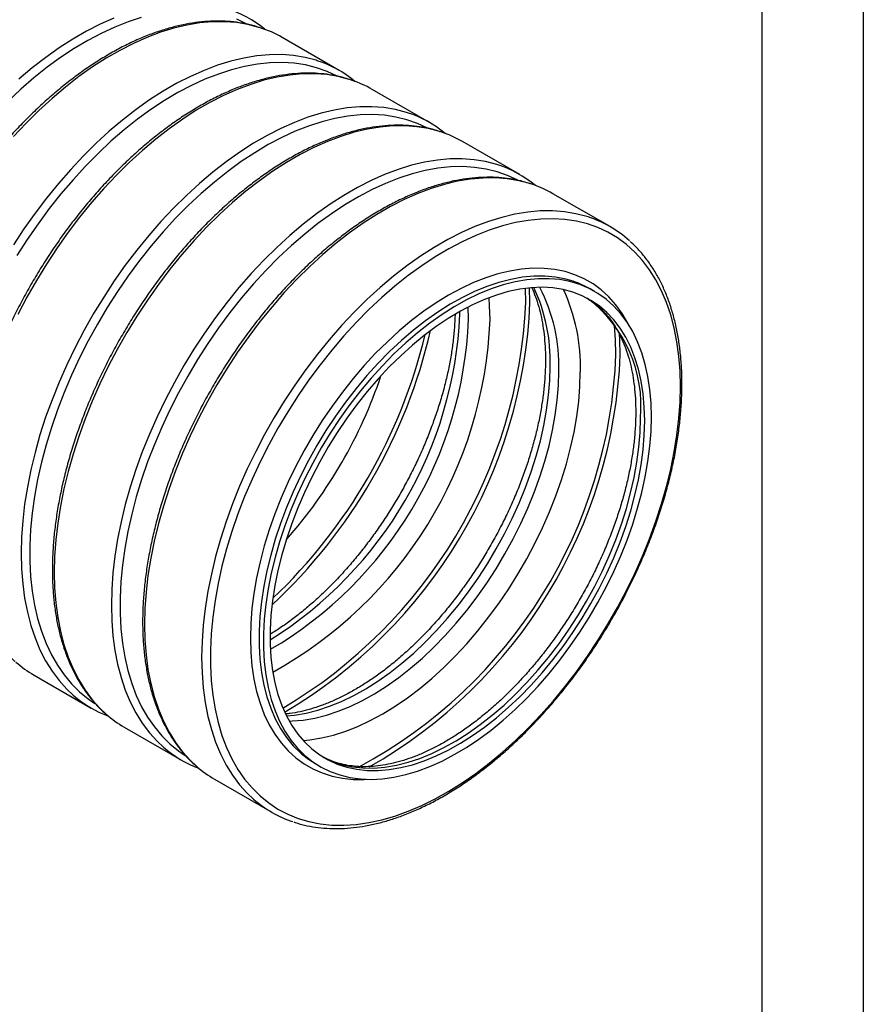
# Model space of a CAD drawing. Header units: millimetres. Extents: x 0 to 140, y 0 to 108.
# Tile 5 of 6: x 113 to 140, y 61 to 92. Entities that reach past the tile are written whole.
import ezdxf

# ---------------------------------------------------------------- set-up
doc = ezdxf.new("R2010")
doc.units = ezdxf.units.MM
doc.header["$LTSCALE"] = 0.5
doc.layers.add('TEXT', color=140, linetype='Continuous', lineweight=25)

msp = doc.modelspace()

# ---------------------------------------------------------------- linework, layer by layer
at = {"color": 7, "linetype": 'Continuous'}
msp.add_line((139.701, 107.951), (139.701, 0.001), dxfattribs=at)
for p, q in [((123.28, 90.538), (121.488, 91.573)), ((126.108, 88.906), (124.317, 89.94)), ((128.937, 87.273), (127.145, 88.307)), ((131.765, 85.64), (129.973, 86.674)), ((129.123, 83.26), (129.113, 83.705)), ((129.258, 83.257), (129.247, 83.72)), ((131.283, 83.609), (131.148, 83.687)), ((127.332, 82.736), (127.322, 83.122)), ((127.06, 82.893), (127.06, 82.981)), ((113.718, 71.58), (115.509, 70.545)), ((116.546, 69.947), (118.337, 68.913)), ((122.549, 68.791), (122.684, 68.713)), ((119.374, 68.314), (121.166, 67.28))]:
    msp.add_line(p, q)
at = {"flags": 128}
for points in [[(117.079, 92.193), (116.665, 92.059), (116.245, 91.895), (115.823, 91.7), (115.399, 91.476), (114.974, 91.224), (114.551, 90.944), (114.13, 90.638), (113.713, 90.306), (113.301, 89.949), (112.896, 89.569)], [(120.802, 91.877), (120.766, 91.889), (120.419, 91.98), (120.059, 92.039), (119.687, 92.067), (119.302, 92.063), (118.908, 92.028), (118.505, 91.961), (118.094, 91.863), (117.677, 91.735), (117.256, 91.575), (116.83, 91.386), (116.403, 91.168), (115.975, 90.921), (115.547, 90.646), (115.122, 90.344), (114.7, 90.016), (114.283, 89.663), (113.873, 89.287), (113.469, 88.888), (113.075, 88.468)], [(116.219, 92.174), (115.793, 91.985), (115.366, 91.766), (114.938, 91.519), (114.51, 91.244), (114.085, 90.942), (113.663, 90.615), (113.246, 90.262)], [(120.398, 91.989), (120.388, 91.994), (120.073, 92.141)], [(122.593, 90.843), (122.557, 90.855), (122.211, 90.945), (121.851, 91.005), (121.478, 91.033), (121.094, 91.029), (120.7, 90.994), (120.296, 90.927), (119.886, 90.829), (119.469, 90.701), (119.047, 90.541), (118.622, 90.352), (118.194, 90.134), (117.766, 89.887), (117.339, 89.612), (116.914, 89.31), (116.492, 88.982), (116.075, 88.629), (115.664, 88.253), (115.261, 87.854), (114.867, 87.434), (114.482, 86.994), (114.11, 86.536), (113.75, 86.061), (113.403, 85.57), (113.072, 85.066)], [(123.226, 90.356), (123.216, 90.362), (122.901, 90.509), (122.57, 90.625), (122.225, 90.71), (121.865, 90.764), (121.494, 90.786), (121.111, 90.777), (120.718, 90.736), (120.316, 90.664), (119.908, 90.561), (119.493, 90.426), (119.074, 90.262), (118.651, 90.067), (118.227, 89.844), (117.803, 89.591), (117.379, 89.312), (116.958, 89.005), (116.541, 88.673), (116.129, 88.316), (115.724, 87.936), (115.327, 87.534), (114.939, 87.111), (114.561, 86.669), (114.196, 86.209), (113.843, 85.732), (113.505, 85.24), (113.182, 84.736)], [(123.63, 90.245), (123.594, 90.256), (123.248, 90.347), (122.888, 90.406), (122.515, 90.434), (122.131, 90.43), (121.737, 90.395), (121.333, 90.328), (120.923, 90.231), (120.506, 90.102), (120.084, 89.943), (119.659, 89.754), (119.231, 89.535), (118.803, 89.288), (118.376, 89.013), (117.95, 88.711), (117.529, 88.383), (117.112, 88.031), (116.701, 87.654), (116.298, 87.255), (115.904, 86.835), (115.519, 86.395), (115.147, 85.937), (114.786, 85.462), (114.44, 84.972), (114.109, 84.467), (113.793, 83.951), (113.495, 83.424), (113.215, 82.889)], [(125.422, 89.21), (125.386, 89.222), (125.039, 89.313), (124.679, 89.372), (124.306, 89.4), (123.922, 89.396), (123.528, 89.361), (123.125, 89.294), (122.714, 89.196), (122.297, 89.068), (121.875, 88.909), (121.45, 88.719), (121.023, 88.501), (120.595, 88.254), (120.167, 87.979), (119.742, 87.677), (119.32, 87.349), (118.903, 86.996), (118.492, 86.62), (118.089, 86.221), (117.695, 85.801), (117.311, 85.361), (116.938, 84.903), (116.578, 84.428), (116.232, 83.937), (115.9, 83.433), (115.585, 82.917), (115.286, 82.39), (115.006, 81.855), (114.745, 81.312), (114.503, 80.765), (114.282, 80.214), (114.082, 79.661), (113.904, 79.109), (113.749, 78.559), (113.617, 78.012), (113.508, 77.471), (113.423, 76.938), (113.362, 76.413), (113.325, 75.9), (113.313, 75.399), (113.325, 74.911), (113.362, 74.44), (113.423, 73.986), (113.508, 73.551), (113.617, 73.135), (113.749, 72.742), (113.904, 72.371), (114.082, 72.024), (114.282, 71.702), (114.503, 71.406), (114.745, 71.137), (114.941, 70.952)], [(126.054, 88.724), (126.044, 88.729), (125.729, 88.876), (125.399, 88.992), (125.053, 89.077), (124.694, 89.131), (124.322, 89.153), (123.939, 89.144), (123.546, 89.103), (123.145, 89.031), (122.736, 88.928), (122.321, 88.794), (121.902, 88.629), (121.48, 88.434), (121.056, 88.211), (120.631, 87.959), (120.208, 87.679), (119.787, 87.372), (119.37, 87.04), (118.958, 86.684), (118.552, 86.304), (118.155, 85.901), (117.767, 85.478), (117.39, 85.036), (117.024, 84.576), (116.671, 84.099), (116.333, 83.608), (116.01, 83.103), (115.703, 82.587), (115.414, 82.061), (115.143, 81.527), (114.892, 80.987), (114.66, 80.442), (114.45, 79.895), (114.261, 79.347), (114.094, 78.8), (113.95, 78.256), (113.83, 77.716), (113.733, 77.183), (113.66, 76.657), (113.611, 76.142), (113.586, 75.639), (113.586, 75.148), (113.611, 74.673), (113.66, 74.214), (113.733, 73.773), (113.83, 73.352), (113.95, 72.952), (114.094, 72.574), (114.261, 72.219), (114.45, 71.889), (114.66, 71.585), (114.892, 71.307), (115.143, 71.058), (115.414, 70.836), (115.625, 70.693)], [(126.459, 88.612), (126.423, 88.623), (126.076, 88.714), (125.716, 88.773), (125.343, 88.801), (124.959, 88.798), (124.565, 88.762), (124.162, 88.696), (123.751, 88.598), (123.334, 88.469), (122.912, 88.31), (122.487, 88.121), (122.06, 87.902), (121.632, 87.655), (121.204, 87.38), (120.779, 87.078), (120.357, 86.751), (119.94, 86.398), (119.529, 86.021), (119.126, 85.623), (118.732, 85.203), (118.348, 84.763), (117.975, 84.304), (117.615, 83.829), (117.269, 83.339), (116.937, 82.835), (116.622, 82.318), (116.323, 81.792), (116.043, 81.256), (115.782, 80.714), (115.54, 80.166), (115.319, 79.615), (115.119, 79.063), (114.941, 78.51), (114.786, 77.96), (114.654, 77.414), (114.545, 76.873), (114.46, 76.339), (114.399, 75.815), (114.362, 75.301), (114.35, 74.8), (114.362, 74.313), (114.399, 73.841), (114.46, 73.387), (114.545, 72.952), (114.654, 72.537), (114.786, 72.143), (114.941, 71.772), (115.119, 71.425), (115.319, 71.103), (115.54, 70.807), (115.782, 70.539), (115.978, 70.354)], [(128.25, 87.578), (128.214, 87.589), (127.868, 87.68), (127.508, 87.739), (127.135, 87.767), (126.751, 87.763), (126.356, 87.728), (125.953, 87.662), (125.542, 87.564), (125.125, 87.435), (124.704, 87.276), (124.278, 87.087), (123.851, 86.868), (123.423, 86.621), (122.996, 86.346), (122.57, 86.044), (122.148, 85.716), (121.732, 85.364), (121.321, 84.987), (120.918, 84.588), (120.523, 84.168), (120.139, 83.729), (119.766, 83.27), (119.406, 82.795), (119.06, 82.305), (118.729, 81.8), (118.413, 81.284), (118.115, 80.757), (117.835, 80.222), (117.573, 79.68), (117.331, 79.132), (117.11, 78.581), (116.911, 78.029), (116.733, 77.476), (116.578, 76.926), (116.445, 76.38), (116.336, 75.839), (116.251, 75.305), (116.19, 74.781), (116.154, 74.267), (116.142, 73.766), (116.154, 73.279), (116.19, 72.807), (116.251, 72.353), (116.336, 71.918), (116.445, 71.503), (116.578, 71.109), (116.733, 70.738), (116.911, 70.391), (117.11, 70.069), (117.331, 69.773), (117.573, 69.505), (117.77, 69.319)], [(128.883, 87.091), (128.873, 87.096), (128.558, 87.243), (128.227, 87.359), (127.881, 87.444), (127.522, 87.498), (127.15, 87.521), (126.768, 87.511), (126.375, 87.471), (125.973, 87.398), (125.564, 87.295), (125.15, 87.161), (124.731, 86.996), (124.308, 86.802), (123.884, 86.578), (123.459, 86.326), (123.036, 86.046), (122.615, 85.74), (122.198, 85.408), (121.786, 85.051), (121.381, 84.671), (120.983, 84.269), (120.595, 83.846), (120.218, 83.403), (119.852, 82.943), (119.5, 82.466), (119.161, 81.975), (118.838, 81.47), (118.532, 80.954), (118.243, 80.428), (117.972, 79.894), (117.72, 79.354), (117.489, 78.81), (117.278, 78.262), (117.089, 77.714), (116.923, 77.167), (116.779, 76.623), (116.658, 76.083), (116.561, 75.55), (116.488, 75.025), (116.439, 74.509), (116.415, 74.006), (116.415, 73.516), (116.439, 73.04), (116.488, 72.581), (116.561, 72.141), (116.658, 71.719), (116.779, 71.319), (116.923, 70.941), (117.089, 70.586), (117.278, 70.256), (117.489, 69.952), (117.72, 69.675), (117.972, 69.425), (118.243, 69.204), (118.453, 69.06)], [(129.287, 86.979), (129.251, 86.991), (128.905, 87.081), (128.544, 87.141), (128.172, 87.168), (127.788, 87.165), (127.393, 87.13), (126.99, 87.063), (126.579, 86.965), (126.162, 86.836), (125.741, 86.677), (125.315, 86.488), (124.888, 86.269), (124.46, 86.022), (124.032, 85.747), (123.607, 85.446), (123.185, 85.118), (122.768, 84.765), (122.358, 84.389), (121.955, 83.99), (121.56, 83.57), (121.176, 83.13), (120.803, 82.672), (120.443, 82.197), (120.097, 81.706), (119.766, 81.202), (119.45, 80.685), (119.152, 80.159), (118.871, 79.623), (118.61, 79.081), (118.368, 78.533), (118.147, 77.983), (117.948, 77.43), (117.77, 76.878), (117.614, 76.327), (117.482, 75.781), (117.373, 75.24), (117.288, 74.706), (117.227, 74.182), (117.191, 73.668), (117.179, 73.167), (117.191, 72.68), (117.227, 72.209), (117.288, 71.755), (117.373, 71.319), (117.482, 70.904), (117.614, 70.51), (117.77, 70.139), (117.948, 69.792), (118.147, 69.47), (118.368, 69.175), (118.61, 68.906), (118.807, 68.721)], [(131.078, 85.945), (131.042, 85.956), (130.696, 86.047), (130.336, 86.106), (129.963, 86.134), (129.579, 86.131), (129.185, 86.095), (128.782, 86.029), (128.371, 85.931), (127.954, 85.802), (127.532, 85.643), (127.107, 85.454), (126.679, 85.235), (126.251, 84.988), (125.824, 84.713), (125.399, 84.411), (124.977, 84.084), (124.56, 83.731), (124.149, 83.355), (123.746, 82.956), (123.352, 82.536), (122.968, 82.096), (122.595, 81.637), (122.235, 81.162), (121.888, 80.672), (121.557, 80.168), (121.242, 79.651), (120.943, 79.125), (120.663, 78.589), (120.401, 78.047), (120.16, 77.499), (119.939, 76.948), (119.739, 76.396), (119.561, 75.844), (119.406, 75.293), (119.274, 74.747), (119.165, 74.206), (119.08, 73.672), (119.019, 73.148), (118.982, 72.634), (118.97, 72.133), (118.982, 71.646), (119.019, 71.175), (119.08, 70.72), (119.165, 70.285), (119.274, 69.87), (119.406, 69.476), (119.561, 69.105), (119.739, 68.758), (119.939, 68.436), (120.16, 68.14), (120.401, 67.872), (120.598, 67.687)], [(133.972, 80.631), (133.96, 81.114), (133.924, 81.581), (133.863, 82.031), (133.778, 82.463), (133.669, 82.874), (133.536, 83.263), (133.381, 83.629), (133.203, 83.972), (133.003, 84.289), (132.782, 84.58), (132.541, 84.844), (132.279, 85.079), (131.999, 85.286), (131.701, 85.463), (131.386, 85.61), (131.055, 85.726), (130.71, 85.812), (130.35, 85.866), (129.979, 85.888), (129.596, 85.879), (129.203, 85.838), (128.802, 85.766), (128.393, 85.662), (127.978, 85.528), (127.559, 85.363), (127.137, 85.169), (126.712, 84.945), (126.288, 84.693), (125.864, 84.413), (125.443, 84.107), (125.026, 83.775), (124.614, 83.418), (124.209, 83.038), (123.812, 82.636), (123.424, 82.213), (123.046, 81.771), (122.681, 81.31), (122.328, 80.834), (121.99, 80.342), (121.667, 79.838), (121.36, 79.321), (121.071, 78.796), (120.8, 78.262), (120.549, 77.721), (120.317, 77.177), (120.107, 76.63), (119.918, 76.081), (119.751, 75.534), (119.607, 74.99), (119.486, 74.45), (119.389, 73.917), (119.316, 73.392), (119.268, 72.877), (119.243, 72.373), (119.243, 71.883), (119.268, 71.407), (119.316, 70.949), (119.389, 70.508), (119.486, 70.087), (119.607, 69.686), (119.751, 69.308), (119.918, 68.953), (120.107, 68.623), (120.317, 68.319), (120.549, 68.042), (120.8, 67.792), (121.071, 67.571), (121.36, 67.379), (121.667, 67.217), (121.99, 67.085), (122.328, 66.984), (122.681, 66.915), (123.046, 66.877), (123.424, 66.87), (123.812, 66.895), (124.209, 66.952), (124.614, 67.039), (125.026, 67.158), (125.443, 67.308), (125.864, 67.487), (126.288, 67.697), (126.712, 67.935), (127.137, 68.201), (127.559, 68.494), (127.978, 68.813), (128.393, 69.158), (128.802, 69.526), (129.203, 69.918), (129.596, 70.33), (129.979, 70.763), (130.35, 71.215), (130.71, 71.683), (131.055, 72.168), (131.386, 72.666), (131.701, 73.176), (131.999, 73.698), (132.279, 74.228), (132.541, 74.765), (132.782, 75.308), (133.003, 75.854), (133.203, 76.402), (133.381, 76.95), (133.536, 77.496), (133.669, 78.038), (133.778, 78.574), (133.863, 79.104), (133.924, 79.624), (133.96, 80.134), (133.972, 80.631)], [(132.38, 82.513), (132.327, 82.617), (132.149, 82.917), (131.951, 83.19), (131.732, 83.436), (131.492, 83.654), (131.234, 83.843), (130.959, 84.002), (130.666, 84.131), (130.358, 84.229), (130.035, 84.296), (129.699, 84.332), (129.352, 84.335), (128.993, 84.308), (128.626, 84.248), (128.252, 84.158), (127.871, 84.036), (127.486, 83.884), (127.097, 83.703), (126.707, 83.492), (126.317, 83.252), (125.929, 82.986), (125.544, 82.693), (125.163, 82.375), (124.788, 82.033), (124.421, 81.668), (124.063, 81.283), (123.716, 80.877), (123.38, 80.454), (123.057, 80.015), (122.749, 79.561), (122.456, 79.094), (122.18, 78.616), (121.922, 78.129), (121.683, 77.635), (121.464, 77.136), (121.265, 76.633), (121.088, 76.13), (120.933, 75.627), (120.801, 75.127), (120.692, 74.631), (120.607, 74.142), (120.546, 73.662), (120.509, 73.193), (120.497, 72.735), (120.509, 72.292), (120.546, 71.865), (120.607, 71.455), (120.692, 71.064), (120.801, 70.695), (120.933, 70.347), (121.088, 70.023), (121.265, 69.724), (121.464, 69.451), (121.683, 69.205), (121.922, 68.987), (122.18, 68.798), (122.456, 68.638), (122.749, 68.509), (123.057, 68.411), (123.38, 68.344), (123.716, 68.309), (124.063, 68.305), (124.182, 68.311)], [(130.615, 83.926), (130.376, 83.995), (130.054, 84.057), (129.72, 84.087), (129.374, 84.085), (129.019, 84.052), (128.654, 83.987), (128.282, 83.891), (127.904, 83.764), (127.522, 83.607), (127.138, 83.42), (126.752, 83.205), (126.366, 82.961), (125.983, 82.69), (125.603, 82.393), (125.228, 82.072), (124.859, 81.727), (124.499, 81.36), (124.148, 80.972), (123.808, 80.565), (123.48, 80.141), (123.165, 79.701), (122.866, 79.247), (122.582, 78.781), (122.316, 78.305), (122.068, 77.82), (121.839, 77.329), (121.631, 76.834), (121.443, 76.336), (121.277, 75.838), (121.134, 75.342), (121.013, 74.849), (120.917, 74.362), (120.844, 73.882), (120.795, 73.412), (120.77, 72.953), (120.77, 72.507), (120.795, 72.077), (120.844, 71.663), (120.917, 71.268), (121.013, 70.892), (121.134, 70.538), (121.277, 70.207), (121.443, 69.901), (121.631, 69.62), (121.839, 69.365), (122.068, 69.139), (122.103, 69.108)], [(133.065, 79.671), (133.053, 80.11), (133.016, 80.532), (132.955, 80.937), (132.87, 81.322), (132.761, 81.687), (132.629, 82.03), (132.475, 82.349), (132.298, 82.643), (132.1, 82.91), (131.881, 83.151), (131.642, 83.364), (131.385, 83.547), (131.11, 83.701), (130.818, 83.825), (130.511, 83.917), (130.19, 83.978), (129.856, 84.008), (129.51, 84.007), (129.154, 83.973), (128.789, 83.909), (128.417, 83.813), (128.04, 83.686), (127.658, 83.529), (127.273, 83.342), (126.887, 83.126), (126.502, 82.883), (126.118, 82.612), (125.738, 82.315), (125.363, 81.994), (124.995, 81.648), (124.634, 81.281), (124.283, 80.894), (123.943, 80.487), (123.615, 80.063), (123.301, 79.623), (123.001, 79.169), (122.718, 78.703), (122.452, 78.227), (122.204, 77.742), (121.975, 77.251), (121.766, 76.756), (121.579, 76.258), (121.413, 75.76), (121.269, 75.264), (121.149, 74.771), (121.052, 74.283), (120.979, 73.804), (120.93, 73.333), (120.906, 72.875), (120.906, 72.429), (120.93, 71.998), (120.979, 71.585), (121.052, 71.189), (121.149, 70.814), (121.269, 70.46), (121.413, 70.129), (121.579, 69.823), (121.766, 69.541), (121.975, 69.287), (122.204, 69.06), (122.452, 68.862), (122.718, 68.693), (123.001, 68.555), (123.301, 68.447), (123.615, 68.37), (123.943, 68.324), (124.283, 68.31), (124.634, 68.327), (124.995, 68.376), (125.363, 68.457), (125.738, 68.568), (126.118, 68.71), (126.502, 68.882), (126.887, 69.084), (127.273, 69.313), (127.658, 69.571), (128.04, 69.855), (128.417, 70.164), (128.789, 70.497), (129.154, 70.854), (129.51, 71.231), (129.856, 71.629), (130.19, 72.045), (130.511, 72.477), (130.818, 72.924), (131.11, 73.384), (131.385, 73.855), (131.642, 74.336), (131.881, 74.824), (132.1, 75.317), (132.298, 75.814), (132.475, 76.312), (132.629, 76.81), (132.761, 77.305), (132.87, 77.795), (132.955, 78.279), (133.016, 78.754), (133.053, 79.219), (133.065, 79.671)], [(132.853, 79.549), (132.84, 79.98), (132.804, 80.396), (132.742, 80.794), (132.657, 81.172), (132.548, 81.529), (132.415, 81.864), (132.26, 82.175), (132.082, 82.461), (131.883, 82.72), (131.664, 82.952), (131.425, 83.155), (131.167, 83.329), (130.892, 83.473), (130.6, 83.586), (130.294, 83.668), (129.973, 83.719), (129.64, 83.738), (129.295, 83.725), (128.941, 83.68), (128.579, 83.604), (128.21, 83.496), (127.836, 83.358), (127.458, 83.19), (127.079, 82.992), (126.699, 82.765), (126.32, 82.511), (125.944, 82.23), (125.572, 81.924), (125.206, 81.594), (124.848, 81.24), (124.499, 80.866), (124.16, 80.471), (123.833, 80.059), (123.519, 79.63), (123.219, 79.187), (122.936, 78.731), (122.669, 78.264), (122.421, 77.789), (122.191, 77.306), (121.982, 76.819), (121.794, 76.329), (121.627, 75.838), (121.483, 75.349), (121.362, 74.863), (121.265, 74.383), (121.192, 73.91), (121.142, 73.446), (121.118, 72.994), (121.118, 72.555), (121.142, 72.131), (121.192, 71.724), (121.265, 71.336), (121.362, 70.968), (121.483, 70.622), (121.627, 70.299), (121.794, 70), (121.982, 69.727), (122.191, 69.482), (122.421, 69.264), (122.669, 69.076), (122.936, 68.917), (123.219, 68.788), (123.519, 68.69), (123.833, 68.624), (124.16, 68.589), (124.499, 68.586), (124.848, 68.615), (125.206, 68.676), (125.572, 68.767), (125.944, 68.89), (126.32, 69.044), (126.699, 69.227), (127.079, 69.439), (127.458, 69.68), (127.836, 69.947), (128.21, 70.241), (128.579, 70.56), (128.941, 70.902), (129.295, 71.266), (129.64, 71.65), (129.973, 72.054), (130.294, 72.475), (130.6, 72.911), (130.892, 73.361), (131.167, 73.822), (131.425, 74.294), (131.664, 74.773), (131.883, 75.258), (132.082, 75.747), (132.26, 76.238), (132.415, 76.728), (132.548, 77.216), (132.657, 77.699), (132.742, 78.176), (132.804, 78.645), (132.84, 79.103), (132.853, 79.549)], [(128.007, 82.719), (127.994, 83.161), (127.976, 83.413)], [(131.952, 81.627), (131.939, 82.105), (131.906, 82.535)], [(132.087, 81.624), (132.075, 82.101), (132.063, 82.283)], [(121.626, 70.302), (121.884, 70.326), (122.242, 70.387), (122.608, 70.478), (122.98, 70.601), (123.356, 70.755), (123.735, 70.938), (124.115, 71.15), (124.495, 71.391), (124.872, 71.658), (125.246, 71.952), (125.615, 72.271), (125.977, 72.613), (126.332, 72.977), (126.676, 73.361), (127.009, 73.765), (127.33, 74.186), (127.637, 74.622), (127.928, 75.072), (128.203, 75.533), (128.461, 76.005), (128.7, 76.484), (128.919, 76.969), (129.118, 77.458), (129.296, 77.949), (129.451, 78.439), (129.584, 78.927), (129.693, 79.41), (129.778, 79.887), (129.84, 80.356), (129.877, 80.814), (129.889, 81.26)], [(121.712, 70.138), (121.806, 70.141), (122.155, 70.17), (122.514, 70.23), (122.879, 70.322), (123.251, 70.445), (123.627, 70.598), (124.006, 70.781), (124.386, 70.994), (124.766, 71.234), (125.143, 71.502), (125.517, 71.795), (125.886, 72.114), (126.249, 72.456), (126.603, 72.82), (126.947, 73.205), (127.28, 73.608), (127.601, 74.029), (127.908, 74.465), (128.199, 74.915), (128.474, 75.377), (128.732, 75.848), (128.971, 76.328), (129.191, 76.813), (129.389, 77.302), (129.567, 77.792), (129.722, 78.282), (129.855, 78.77), (129.964, 79.254), (130.05, 79.731), (130.111, 80.199), (130.148, 80.657), (130.16, 81.103)], [(122.149, 69.528), (122.364, 69.548), (122.73, 69.607), (123.103, 69.698), (123.483, 69.819), (123.867, 69.97), (124.254, 70.152), (124.643, 70.362), (125.032, 70.6), (125.419, 70.866), (125.803, 71.158), (126.183, 71.475), (126.557, 71.816), (126.923, 72.18), (127.28, 72.564), (127.626, 72.968), (127.961, 73.39), (128.283, 73.828), (128.59, 74.281), (128.882, 74.747), (129.157, 75.223), (129.414, 75.708), (129.652, 76.201), (129.871, 76.699), (130.069, 77.2), (130.246, 77.702), (130.4, 78.203), (130.532, 78.702), (130.64, 79.196), (130.725, 79.683), (130.786, 80.162), (130.823, 80.63), (130.835, 81.086)], [(122.767, 69.013), (122.8, 68.995), (123.084, 68.866), (123.383, 68.769), (123.697, 68.702), (124.024, 68.667), (124.363, 68.665), (124.712, 68.693), (125.071, 68.754), (125.437, 68.846), (125.808, 68.968), (126.184, 69.122), (126.563, 69.305), (126.943, 69.517), (127.323, 69.758), (127.701, 70.025), (128.075, 70.319), (128.444, 70.638), (128.806, 70.98), (129.16, 71.344), (129.504, 71.729), (129.837, 72.132), (130.158, 72.553), (130.465, 72.989), (130.756, 73.439), (131.032, 73.901), (131.289, 74.372), (131.528, 74.851), (131.748, 75.336), (131.947, 75.825), (132.124, 76.316), (132.28, 76.806), (132.412, 77.294), (132.521, 77.777), (132.607, 78.254), (132.668, 78.723), (132.705, 79.181), (132.717, 79.627)], [(122.103, 69.108), (122.316, 68.94), (122.549, 68.791)]]:
    msp.add_lwpolyline(points, dxfattribs=at)
for centre, radius, start, end in [((118.671, 89.088), 3.561, 50.3178, 72.1075), ((119.703, 88.477), 3.574, 60.0263, 72.0914), ((121.499, 87.455), 3.561, 50.3178, 72.1075), ((122.531, 86.844), 3.574, 60.0263, 72.0914), ((124.328, 85.822), 3.561, 50.3178, 72.1075), ((125.36, 85.211), 3.574, 60.0263, 72.0914), ((127.156, 84.189), 3.561, 50.3178, 72.1075), ((128.188, 83.578), 3.574, 60.0263, 72.0914), ((129.98, 82.549), 3.569, 47.9165, 72.0846), ((124.483, 81.43), 5.408, 358.1941, 25.1729), ((124.861, 81.286), 5.302, 358.0218, 27.5328), ((129.696, 81.168), 2.907, 60.0441, 71.58), ((125.09, 81.259), 5.748, 358.2786, 24.7431), ((128.522, 80.027), 4.214, 354.5553, 52.8849), ((113.591, 83.919), 15.546, 300.6429, 357.5695), ((113.63, 83.897), 15.641, 300.5017, 357.6526), ((114.372, 83.446), 12.701, 302.0696, 357.5007), ((114.771, 83.234), 12.571, 300.3611, 357.732), ((114.818, 83.228), 13.198, 298.9131, 357.7914), ((109.631, 86.178), 16.942, 312.9539, 347.0515), ((109.577, 86.209), 16.868, 313.5628, 346.4426), ((116.619, 82.204), 15.343, 298.3463, 357.844), ((116.517, 82.244), 15.582, 299.6354, 357.72), ((110.543, 85.652), 14.807, 318.4609, 341.5445), ((115.51, 74.68), 3.581, 228.7746, 239.9636), ((117.29, 73.631), 3.563, 228.7579, 249.6783), ((118.339, 73.047), 3.581, 228.7746, 239.9636), ((120.119, 71.998), 3.563, 228.7579, 249.6783), ((121.167, 71.414), 3.581, 228.7746, 239.9636), ((122.949, 70.369), 3.566, 228.7659, 251.7187)]:
    msp.add_arc(centre, radius, start, end)
for points, knots in [([(115.125, 95.149), (115.056, 95.172), (114.879, 95.23), (114.58, 95.292), (114.231, 95.339), (113.869, 95.357), (113.499, 95.346), (113.119, 95.307), (112.732, 95.24), (112.338, 95.145), (111.939, 95.022), (111.536, 94.871), (111.131, 94.693), (110.723, 94.489), (110.316, 94.259), (109.909, 94.004), (109.504, 93.725), (109.102, 93.423), (108.705, 93.098), (108.313, 92.751), (107.928, 92.384), (107.55, 91.997), (107.181, 91.592), (106.822, 91.17), (106.473, 90.732), (106.136, 90.28), (105.812, 89.814), (105.502, 89.336), (105.206, 88.847), (104.925, 88.35), (104.661, 87.844), (104.413, 87.332), (104.184, 86.816), (103.972, 86.296), (103.78, 85.774), (103.607, 85.252), (103.454, 84.73), (103.321, 84.212), (103.21, 83.697), (103.119, 83.188), (103.051, 82.686), (103.004, 82.193), (102.979, 81.709), (102.976, 81.237), (102.995, 80.777), (103.037, 80.331), (103.1, 79.9), (103.186, 79.486), (103.293, 79.09), (103.422, 78.713), (103.572, 78.356), (103.743, 78.021), (103.934, 77.708), (104.144, 77.418), (104.375, 77.155), (104.542, 76.983), (104.638, 76.906), (104.645, 76.901)], [0, 0, 0, 0, 0.0117154, 0.0300589, 0.0484428, 0.0668745, 0.0853559, 0.1038848, 0.1224556, 0.1410609, 0.159693, 0.1783445, 0.1970087, 0.2156804, 0.2343555, 0.2530303, 0.2717028, 0.2903716, 0.3090363, 0.3276964, 0.346352, 0.3650033, 0.3836506, 0.4022943, 0.420935, 0.4395731, 0.4582093, 0.4768441, 0.4954781, 0.5141119, 0.532746, 0.551381, 0.5700173, 0.5886557, 0.6072967, 0.6259409, 0.6445889, 0.6632412, 0.6818983, 0.7005607, 0.7192285, 0.737902, 0.756581, 0.7752649, 0.7939529, 0.8126433, 0.8313327, 0.8500172, 0.8686918, 0.88735, 0.9059844, 0.9245868, 0.9431488, 0.9616635, 0.9801267, 0.9985384, 1, 1, 1, 1]), ([(117.953, 93.516), (117.885, 93.539), (117.708, 93.597), (117.409, 93.659), (117.059, 93.706), (116.698, 93.724), (116.327, 93.713), (115.948, 93.674), (115.56, 93.607), (115.167, 93.512), (114.768, 93.389), (114.365, 93.238), (113.959, 93.06), (113.552, 92.856), (113.144, 92.627), (112.737, 92.372), (112.332, 92.092), (111.931, 91.79), (111.533, 91.465), (111.141, 91.118), (110.756, 90.751), (110.378, 90.364), (110.009, 89.959), (109.65, 89.537), (109.301, 89.099), (108.965, 88.647), (108.64, 88.181), (108.33, 87.703), (108.034, 87.215), (107.753, 86.717), (107.489, 86.211), (107.242, 85.7), (107.012, 85.183), (106.8, 84.663), (106.608, 84.141), (106.435, 83.619), (106.282, 83.098), (106.15, 82.579), (106.038, 82.065), (105.948, 81.556), (105.879, 81.054), (105.832, 80.56), (105.807, 80.076), (105.804, 79.604), (105.824, 79.144), (105.865, 78.698), (105.929, 78.267), (106.014, 77.853), (106.122, 77.457), (106.251, 77.08), (106.401, 76.723), (106.572, 76.388), (106.763, 76.075), (106.973, 75.785), (107.203, 75.522), (107.371, 75.35), (107.466, 75.274), (107.473, 75.268)], [0, 0, 0, 0, 0.011715, 0.030059, 0.048443, 0.066874, 0.085356, 0.103885, 0.122456, 0.141061, 0.159693, 0.178344, 0.197009, 0.21568, 0.234356, 0.25303, 0.271703, 0.290372, 0.309036, 0.327696, 0.346352, 0.365003, 0.383651, 0.402294, 0.420935, 0.439573, 0.458209, 0.476844, 0.495478, 0.514112, 0.532746, 0.551381, 0.570017, 0.588656, 0.607297, 0.625941, 0.644589, 0.663241, 0.681898, 0.700561, 0.719229, 0.737902, 0.756581, 0.775265, 0.793953, 0.812643, 0.831333, 0.850017, 0.868692, 0.88735, 0.905984, 0.924587, 0.943149, 0.961664, 0.980127, 0.998538, 1, 1, 1, 1]), ([(120.782, 91.883), (120.713, 91.906), (120.536, 91.964), (120.237, 92.026), (119.887, 92.073), (119.526, 92.091), (119.155, 92.081), (118.776, 92.042), (118.389, 91.974), (117.995, 91.879), (117.596, 91.756), (117.193, 91.605), (116.787, 91.428), (116.38, 91.224), (115.973, 90.994), (115.566, 90.739), (115.161, 90.46), (114.759, 90.157), (114.362, 89.832), (113.97, 89.485), (113.584, 89.118), (113.207, 88.732), (112.838, 88.327), (112.478, 87.905), (112.13, 87.467), (111.793, 87.014), (111.469, 86.548), (111.158, 86.07), (110.862, 85.582), (110.582, 85.084), (110.317, 84.579), (110.07, 84.067), (109.84, 83.55), (109.629, 83.03), (109.436, 82.508), (109.263, 81.986), (109.11, 81.465), (108.978, 80.946), (108.867, 80.432), (108.776, 79.923), (108.707, 79.421), (108.661, 78.927), (108.636, 78.444), (108.633, 77.971), (108.652, 77.511), (108.694, 77.065), (108.757, 76.635), (108.843, 76.221), (108.95, 75.824), (109.079, 75.447), (109.229, 75.09), (109.4, 74.755), (109.591, 74.442), (109.801, 74.152), (110.031, 73.89), (110.199, 73.718), (110.294, 73.641), (110.301, 73.635)], [0, 0, 0, 0, 0.011715, 0.030059, 0.048443, 0.066874, 0.085356, 0.103885, 0.122456, 0.141061, 0.159693, 0.178344, 0.197009, 0.21568, 0.234356, 0.25303, 0.271703, 0.290372, 0.309036, 0.327696, 0.346352, 0.365003, 0.383651, 0.402294, 0.420935, 0.439573, 0.458209, 0.476844, 0.495478, 0.514112, 0.532746, 0.551381, 0.570017, 0.588656, 0.607297, 0.625941, 0.644589, 0.663241, 0.681898, 0.700561, 0.719229, 0.737902, 0.756581, 0.775265, 0.793953, 0.812643, 0.831333, 0.850017, 0.868692, 0.88735, 0.905984, 0.924587, 0.943149, 0.961664, 0.980127, 0.998538, 1, 1, 1, 1]), ([(123.61, 90.25), (123.541, 90.273), (123.364, 90.331), (123.065, 90.394), (122.716, 90.441), (122.355, 90.458), (121.984, 90.448), (121.604, 90.409), (121.217, 90.342), (120.823, 90.246), (120.425, 90.123), (120.022, 89.973), (119.616, 89.795), (119.209, 89.591), (118.801, 89.361), (118.394, 89.106), (117.989, 88.827), (117.588, 88.524), (117.19, 88.199), (116.798, 87.853), (116.413, 87.485), (116.035, 87.099), (115.666, 86.694), (115.307, 86.272), (114.958, 85.834), (114.621, 85.381), (114.297, 84.915), (113.987, 84.437), (113.691, 83.949), (113.41, 83.451), (113.146, 82.946), (112.898, 82.434), (112.669, 81.917), (112.457, 81.397), (112.265, 80.876), (112.092, 80.353), (111.939, 79.832), (111.806, 79.314), (111.695, 78.799), (111.605, 78.29), (111.536, 77.788), (111.489, 77.295), (111.464, 76.811), (111.461, 76.338), (111.48, 75.879), (111.522, 75.433), (111.586, 75.002), (111.671, 74.588), (111.779, 74.192), (111.907, 73.814), (112.058, 73.458), (112.228, 73.122), (112.419, 72.809), (112.629, 72.52), (112.86, 72.257), (113.027, 72.085), (113.123, 72.008), (113.13, 72.002)], [0, 0, 0, 0, 0.011715, 0.030059, 0.048443, 0.066874, 0.085356, 0.103885, 0.122456, 0.141061, 0.159693, 0.178344, 0.197009, 0.21568, 0.234356, 0.25303, 0.271703, 0.290372, 0.309036, 0.327696, 0.346352, 0.365003, 0.383651, 0.402294, 0.420935, 0.439573, 0.458209, 0.476844, 0.495478, 0.514112, 0.532746, 0.551381, 0.570017, 0.588656, 0.607297, 0.625941, 0.644589, 0.663241, 0.681898, 0.700561, 0.719229, 0.737902, 0.756581, 0.775265, 0.793953, 0.812643, 0.831333, 0.850017, 0.868692, 0.88735, 0.905984, 0.924587, 0.943149, 0.961664, 0.980127, 0.998538, 1, 1, 1, 1]), ([(126.439, 88.618), (126.37, 88.64), (126.193, 88.699), (125.894, 88.761), (125.544, 88.808), (125.183, 88.825), (124.812, 88.815), (124.433, 88.776), (124.045, 88.709), (123.652, 88.614), (123.253, 88.49), (122.85, 88.34), (122.444, 88.162), (122.037, 87.958), (121.629, 87.728), (121.222, 87.473), (120.818, 87.194), (120.416, 86.891), (120.019, 86.566), (119.627, 86.22), (119.241, 85.853), (118.863, 85.466), (118.494, 85.061), (118.135, 84.639), (117.786, 84.201), (117.45, 83.749), (117.126, 83.283), (116.815, 82.805), (116.519, 82.316), (116.239, 81.819), (115.974, 81.313), (115.727, 80.801), (115.497, 80.285), (115.286, 79.765), (115.093, 79.243), (114.92, 78.721), (114.767, 78.199), (114.635, 77.681), (114.523, 77.166), (114.433, 76.657), (114.364, 76.155), (114.317, 75.662), (114.292, 75.178), (114.289, 74.706), (114.309, 74.246), (114.35, 73.8), (114.414, 73.369), (114.499, 72.955), (114.607, 72.559), (114.736, 72.182), (114.886, 71.825), (115.057, 71.489), (115.248, 71.177), (115.458, 70.887), (115.688, 70.624), (115.856, 70.452), (115.951, 70.375), (115.958, 70.37)], [0, 0, 0, 0, 0.011715, 0.030059, 0.048443, 0.066874, 0.085356, 0.103885, 0.122456, 0.141061, 0.159693, 0.178344, 0.197009, 0.21568, 0.234356, 0.25303, 0.271703, 0.290372, 0.309036, 0.327696, 0.346352, 0.365003, 0.383651, 0.402294, 0.420935, 0.439573, 0.458209, 0.476844, 0.495478, 0.514112, 0.532746, 0.551381, 0.570017, 0.588656, 0.607297, 0.625941, 0.644589, 0.663241, 0.681898, 0.700561, 0.719229, 0.737902, 0.756581, 0.775265, 0.793953, 0.812643, 0.831333, 0.850017, 0.868692, 0.88735, 0.905984, 0.924587, 0.943149, 0.961664, 0.980127, 0.998538, 1, 1, 1, 1]), ([(129.267, 86.985), (129.198, 87.008), (129.021, 87.066), (128.722, 87.128), (128.372, 87.175), (128.011, 87.193), (127.641, 87.182), (127.261, 87.143), (126.874, 87.076), (126.48, 86.981), (126.081, 86.858), (125.678, 86.707), (125.273, 86.529), (124.865, 86.325), (124.458, 86.095), (124.051, 85.841), (123.646, 85.561), (123.244, 85.259), (122.847, 84.934), (122.455, 84.587), (122.07, 84.22), (121.692, 83.833), (121.323, 83.428), (120.963, 83.006), (120.615, 82.568), (120.278, 82.116), (119.954, 81.65), (119.643, 81.172), (119.347, 80.683), (119.067, 80.186), (118.803, 79.68), (118.555, 79.168), (118.325, 78.652), (118.114, 78.132), (117.921, 77.61), (117.748, 77.088), (117.596, 76.567), (117.463, 76.048), (117.352, 75.534), (117.261, 75.025), (117.193, 74.523), (117.146, 74.029), (117.121, 73.545), (117.118, 73.073), (117.137, 72.613), (117.179, 72.167), (117.242, 71.736), (117.328, 71.322), (117.435, 70.926), (117.564, 70.549), (117.714, 70.192), (117.885, 69.857), (118.076, 69.544), (118.286, 69.254), (118.516, 68.991), (118.684, 68.819), (118.779, 68.742), (118.786, 68.737)], [0, 0, 0, 0, 0.011715, 0.030059, 0.048443, 0.066874, 0.085356, 0.103885, 0.122456, 0.141061, 0.159693, 0.178344, 0.197009, 0.21568, 0.234356, 0.25303, 0.271703, 0.290372, 0.309036, 0.327696, 0.346352, 0.365003, 0.383651, 0.402294, 0.420935, 0.439573, 0.458209, 0.476844, 0.495478, 0.514112, 0.532746, 0.551381, 0.570017, 0.588656, 0.607297, 0.625941, 0.644589, 0.663241, 0.681898, 0.700561, 0.719229, 0.737902, 0.756581, 0.775265, 0.793953, 0.812643, 0.831333, 0.850017, 0.868692, 0.88735, 0.905984, 0.924587, 0.943149, 0.961664, 0.980127, 0.998538, 1, 1, 1, 1]), ([(134.019, 80.705), (134.019, 80.788), (134.017, 81.026), (133.997, 81.411), (133.952, 81.855), (133.885, 82.283), (133.796, 82.695), (133.685, 83.088), (133.553, 83.462), (133.4, 83.816), (133.226, 84.148), (133.032, 84.457), (132.818, 84.742), (132.606, 84.985), (132.457, 85.121), (132.393, 85.179)], [0, 0, 0, 0, 0.043057, 0.124766, 0.206496, 0.288218, 0.369915, 0.451566, 0.53314, 0.614604, 0.695922, 0.777059, 0.857985, 0.938684, 1, 1, 1, 1]), ([(129.317, 83.723), (129.356, 83.632), (129.436, 83.444), (129.534, 83.133), (129.617, 82.798), (129.679, 82.445), (129.721, 82.075), (129.739, 81.745), (129.743, 81.469), (129.74, 81.188), (129.722, 80.839), (129.68, 80.412), (129.617, 79.976), (129.533, 79.531), (129.429, 79.08), (129.305, 78.624), (129.161, 78.165), (128.997, 77.705), (128.815, 77.245), (128.614, 76.787), (128.396, 76.334), (128.162, 75.886), (127.911, 75.446), (127.646, 75.015), (127.367, 74.594), (127.076, 74.187), (126.773, 73.793), (126.46, 73.414), (126.137, 73.053), (125.807, 72.71), (125.47, 72.386), (125.128, 72.083), (124.783, 71.801), (124.435, 71.543), (124.086, 71.308), (123.738, 71.097), (123.392, 70.911), (123.05, 70.751), (122.712, 70.617), (122.38, 70.508), (122.056, 70.427), (121.799, 70.378), (121.654, 70.365), (121.611, 70.361)], [0, 0, 0, 0, 0.0242632, 0.0497825, 0.0751778, 0.1004942, 0.1257664, 0.1510193, 0.1651371, 0.1783595, 0.2036116, 0.2288841, 0.2541769, 0.2794921, 0.30483, 0.33019, 0.3555702, 0.3809685, 0.4063823, 0.4318088, 0.4572452, 0.4826883, 0.5081352, 0.5335827, 0.559027, 0.5844648, 0.609893, 0.6353084, 0.6607082, 0.6860892, 0.7114488, 0.7367844, 0.7620941, 0.7873766, 0.8126316, 0.8378606, 0.8630673, 0.8882584, 0.9134446, 0.9386373, 0.9638582, 0.9891379, 1, 1, 1, 1]), ([(131.053, 83.393), (131.124, 83.347), (131.271, 83.252), (131.475, 83.075), (131.669, 82.869), (131.845, 82.639), (132.003, 82.386), (132.142, 82.112), (132.262, 81.816), (132.363, 81.5), (132.445, 81.165), (132.507, 80.812), (132.549, 80.442), (132.568, 80.113), (132.57, 79.905), (132.571, 79.831)], [0, 0, 0, 0, 0.077031, 0.160686, 0.243647, 0.325612, 0.406525, 0.486501, 0.565726, 0.644395, 0.722681, 0.800725, 0.878631, 0.956479, 1, 1, 1, 1]), ([(126.911, 82.883), (126.906, 82.746), (126.894, 82.472), (126.851, 82.045), (126.789, 81.609), (126.705, 81.164), (126.601, 80.713), (126.476, 80.257), (126.332, 79.798), (126.169, 79.338), (125.986, 78.878), (125.786, 78.42), (125.568, 77.967), (125.333, 77.519), (125.083, 77.079), (124.818, 76.647), (124.539, 76.227), (124.248, 75.819), (123.945, 75.426), (123.631, 75.047), (123.309, 74.686), (122.979, 74.342), (122.642, 74.019), (122.3, 73.716), (121.955, 73.434), (121.607, 73.177), (121.33, 72.987), (121.171, 72.891), (121.127, 72.865)], [0, 0, 0, 0, 0.039067, 0.07833, 0.117623, 0.156952, 0.196315, 0.235713, 0.275143, 0.3146, 0.354082, 0.393583, 0.4331, 0.472627, 0.51216, 0.551694, 0.591223, 0.630742, 0.670246, 0.70973, 0.74919, 0.78862, 0.828018, 0.867378, 0.906698, 0.945975, 0.98521, 1, 1, 1, 1]), ([(121.856, 66.975), (121.914, 66.955), (122.078, 66.899), (122.364, 66.836), (122.712, 66.784), (123.071, 66.762), (123.44, 66.768), (123.819, 66.803), (124.205, 66.866), (124.597, 66.957), (124.996, 67.075), (125.398, 67.222), (125.803, 67.395), (126.21, 67.595), (126.618, 67.821), (127.025, 68.072), (127.43, 68.348), (127.833, 68.647), (128.231, 68.968), (128.624, 69.312), (129.01, 69.676), (129.389, 70.059), (129.76, 70.461), (130.121, 70.881), (130.471, 71.316), (130.81, 71.767), (131.136, 72.231), (131.448, 72.707), (131.747, 73.194), (132.03, 73.69), (132.297, 74.195), (132.547, 74.705), (132.779, 75.221), (132.994, 75.741), (133.189, 76.263), (133.365, 76.785), (133.521, 77.306), (133.657, 77.825), (133.772, 78.341), (133.865, 78.851), (133.937, 79.354), (133.987, 79.849), (134.015, 80.3), (134.018, 80.581), (134.019, 80.705)], [0, 0, 0, 0, 0.0126984, 0.0365377, 0.0604274, 0.0843782, 0.1083936, 0.1324716, 0.1566053, 0.1807855, 0.2050022, 0.2292453, 0.2535063, 0.2777781, 0.3020549, 0.3263321, 0.3506064, 0.3748764, 0.3991409, 0.4233996, 0.4476524, 0.4718995, 0.4961414, 0.5203785, 0.5446116, 0.5688412, 0.5930682, 0.6172933, 0.6415172, 0.6657408, 0.6899647, 0.7141895, 0.7384161, 0.7626451, 0.7868774, 0.8111138, 0.835355, 0.8596017, 0.8838545, 0.9081141, 0.9323808, 0.9566548, 0.980936, 1, 1, 1, 1]), ([(132.571, 79.831), (132.57, 79.761), (132.569, 79.556), (132.55, 79.206), (132.508, 78.78), (132.445, 78.343), (132.362, 77.899), (132.258, 77.447), (132.133, 76.991), (131.989, 76.532), (131.825, 76.072), (131.643, 75.612), (131.442, 75.155), (131.225, 74.701), (130.99, 74.253), (130.74, 73.813), (130.475, 73.382), (130.196, 72.962), (129.904, 72.554), (129.601, 72.16), (129.288, 71.782), (128.966, 71.42), (128.635, 71.077), (128.299, 70.753), (127.957, 70.45), (127.611, 70.169), (127.263, 69.91), (126.915, 69.675), (126.567, 69.464), (126.221, 69.279), (125.878, 69.118), (125.54, 68.984), (125.209, 68.875), (124.884, 68.793), (124.568, 68.737), (124.262, 68.707), (123.965, 68.703), (123.679, 68.724), (123.404, 68.772), (123.14, 68.847), (122.913, 68.934), (122.779, 69.009), (122.724, 69.04)], [0, 0, 0, 0, 0.013242, 0.038531, 0.06384, 0.08917, 0.114522, 0.139897, 0.165294, 0.190711, 0.216146, 0.241597, 0.267061, 0.292534, 0.318014, 0.343498, 0.368983, 0.394464, 0.419939, 0.445404, 0.470857, 0.496293, 0.521712, 0.547108, 0.572481, 0.597827, 0.623147, 0.648438, 0.673704, 0.698948, 0.724175, 0.749398, 0.774628, 0.799885, 0.825202, 0.850618, 0.876184, 0.901961, 0.928011, 0.954388, 0.981112, 1, 1, 1, 1])]:
    msp.add_open_spline(points, degree=3, knots=knots)
at = {"layer": 'TEXT'}
msp.add_line((136.525, 104.775), (136.525, 3.175), dxfattribs=at)

doc.saveas('drawing.dxf')
